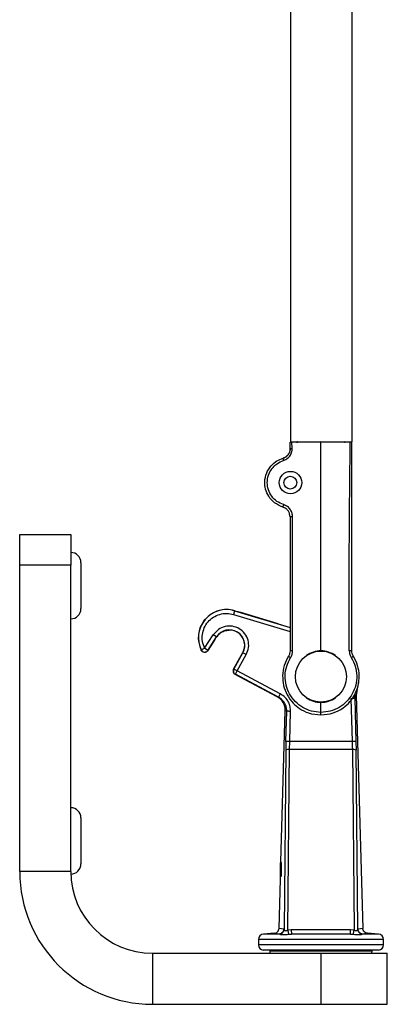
# Model space of a CAD drawing. Header units: millimetres. Extents: x 112 to 948, y 71 to 800.
# Tile 5 of 8: x 301 to 373, y 263 to 455. Entities that reach past the tile are written whole.
import ezdxf

# ---------------------------------------------------------------- set-up
doc = ezdxf.new("R2010")
doc.units = ezdxf.units.MM
doc.header["$LTSCALE"] = 5

msp = doc.modelspace()

# ---------------------------------------------------------------- linework, layer by layer
at = {"color": 7, "linetype": 'Continuous', "lineweight": 25}
for p, q in [((353.85, 757.81), (353.85, 372.81)), ((365.85, 757.81), (365.85, 372.81)), ((353.83, 371.52), (353.83, 372.75)), ((353.85, 372.81), (365.85, 372.81)), ((354.12, 372.75), (359.83, 372.81)), ((354.19, 371.52), (354.12, 372.75)), ((355.21, 372.81), (355.19, 372.8)), ((359.83, 331.86), (359.83, 372.81)), ((365.58, 372.75), (359.83, 372.81)), ((364.65, 372.76), (364.46, 372.8)), ((352.21, 369.54), (352.62, 369.66)), ((353.78, 358.12), (353.78, 331.86)), ((354.27, 331.86), (354.27, 358.12)), ((300.83, 354.63), (310.83, 354.63)), ((300.83, 348.63), (300.83, 354.63)), ((310.83, 354.63), (310.83, 348.63)), ((312.83, 349.13), (312.83, 340.13)), ((310.83, 348.63), (300.83, 348.63)), ((300.83, 288.63), (300.83, 348.63)), ((310.83, 288.63), (310.83, 348.63)), ((342.52, 339.84), (342.94, 339.73)), ((342.93, 339.71), (342.72, 338.99)), ((342.93, 339.71), (342.94, 339.73)), ((342.93, 339.71), (353.78, 336.43)), ((342.72, 338.99), (353.78, 335.65)), ((351.45, 337.16), (343.95, 339.43)), ((351.45, 337.16), (353.78, 336.46)), ((337.05, 332.37), (338.75, 335)), ((337.68, 331.96), (339.38, 334.59)), ((339.07, 334.06), (337.68, 331.91)), ((339.38, 334.59), (338.75, 335)), ((339.07, 334.06), (339.4, 334.58)), ((339.4, 334.58), (339.38, 334.59)), ((336.37, 332.05), (337.05, 332.37)), ((336.37, 331.98), (336.37, 332.05)), ((337.68, 331.96), (337.05, 332.37)), ((337.68, 331.96), (337.68, 331.91)), ((354.27, 331.86), (353.78, 331.86)), ((342.73, 328.28), (344.51, 331.51)), ((342.78, 328.29), (344.55, 331.49)), ((343.44, 327.93), (345.2, 331.13)), ((344.55, 331.49), (344.51, 331.51)), ((345.2, 331.13), (344.55, 331.49)), ((342.78, 328.29), (342.73, 328.28)), ((343.44, 327.93), (342.78, 328.29)), ((343.08, 327.27), (343.44, 327.93)), ((351.87, 323.44), (343.44, 327.93)), ((343.03, 327.25), (343.08, 327.27)), ((351.25, 322.88), (343.03, 327.25)), ((351.52, 322.78), (343.08, 327.27)), ((366.92, 324.5), (366.7, 323.92)), ((366.9, 324.32), (366.72, 323.15)), ((351.52, 322.78), (351.25, 322.88)), ((365.7, 322.55), (365.95, 314.1)), ((366.45, 322.58), (366.72, 323.15)), ((366.45, 322.58), (366.69, 314.13)), ((366.72, 323.15), (368.04, 277.5)), ((359.83, 319.81), (359.83, 321.76)), ((352, 290.51), (352.85, 320.13)), ((353.14, 320.03), (352.85, 320.13)), ((352.97, 314.13), (353.14, 320.03)), ((353.71, 314.1), (353.88, 320.01)), ((352.97, 314.13), (352.93, 312.43)), ((353.71, 314.1), (352.97, 314.13)), ((353.35, 277.16), (353.68, 312.53)), ((353.68, 312.53), (353.71, 314.1)), ((365.98, 312.53), (353.68, 312.53)), ((365.95, 314.1), (353.71, 314.1)), ((366.69, 314.13), (365.95, 314.1)), ((365.98, 312.53), (366.31, 277.16)), ((366.69, 314.13), (366.72, 312.43)), ((352.93, 312.43), (352.61, 277.31)), ((367.05, 277.31), (366.72, 312.43)), ((312.83, 299.13), (312.83, 290.13)), ((352, 290.51), (351.9, 290.34)), ((351.9, 288.18), (351.9, 290.34)), ((352.12, 287.68), (352.12, 290.43)), ((310.83, 288.63), (300.83, 288.63)), ((351.9, 287.12), (351.9, 288.18)), ((351.62, 277.5), (351.9, 287.13)), ((350.68, 276.53), (348.56, 276.38)), ((351.61, 276.38), (348.56, 276.38)), ((351.61, 276.38), (350.68, 276.53)), ((351.75, 276.36), (351.61, 276.38)), ((352.56, 277.35), (351.62, 277.5)), ((352.56, 277.35), (352.61, 277.31)), ((354.02, 277.22), (353.35, 277.16)), ((353.49, 276.35), (354.06, 276.38)), ((365.64, 277.22), (354.02, 277.22)), ((365.6, 276.38), (354.06, 276.38)), ((365.6, 276.38), (354.06, 276.38)), ((365.6, 276.38), (366.17, 276.35)), ((366.31, 277.16), (365.64, 277.22)), ((367.05, 277.31), (367.1, 277.35)), ((368.04, 277.5), (367.1, 277.35)), ((368.04, 276.38), (367.9, 276.36)), ((368.97, 276.53), (368.04, 276.38)), ((371.1, 276.38), (368.04, 276.38)), ((371.1, 276.38), (368.97, 276.53)), ((347.58, 275.33), (347.58, 274.27)), ((372.08, 275.33), (347.58, 275.33)), ((372.08, 274.27), (347.58, 274.27)), ((372.08, 274.27), (372.08, 275.33)), ((326.83, 272.63), (326.83, 262.63)), ((326.83, 272.63), (359.83, 272.63)), ((371.12, 273.23), (348.54, 273.23)), ((355.72, 273.23), (349.82, 273.13)), ((349.82, 273.13), (349.83, 272.63)), ((349.82, 273.13), (369.84, 273.13)), ((359.83, 272.63), (359.83, 262.63)), ((359.83, 272.63), (372.83, 272.63)), ((369.84, 273.13), (363.94, 273.23)), ((369.83, 272.63), (369.84, 273.13)), ((372.83, 262.63), (372.83, 272.63)), ((326.83, 262.63), (359.83, 262.63)), ((359.83, 262.63), (372.83, 262.63))]:
    msp.add_line(p, q, dxfattribs=at)
at = {"color": 7, "linetype": 'Continuous', "lineweight": 25, "flags": 128}
msp.add_lwpolyline([(366.9, 324.32), (366.9, 324.32), (366.7, 323.92)], dxfattribs=at)
at = {"color": 7, "linetype": 'Continuous', "lineweight": 25}
for centre, radius in [((353.83, 364.81), 1.25), ((359.83, 326.81), 5)]:
    msp.add_circle(centre, radius, dxfattribs=at)
for centre, radius, start, end in [((355.69, 372.81), 0.304, 351.9193, 359.5332), ((364.66, 373.26), 0.5, 244.0128, 269.4), ((355.33, 370.18), 2.99, 191.1745, 200.1028), ((310.83, 349.13), 2, 0, 90), ((310.83, 340.13), 2, 270, 0), ((341.34, 334.43), 5.53, 77.6187, 206.2615), ((341.34, 334.44), 5.51, 73.1858, 205.7079), ((341.91, 332.95), 3.01, 331.1, 147.1), ((341.91, 332.95), 2.99, 1.3845, 90.812), ((337.05, 332.37), 0.75, 205.7523, 327.0556), ((341.91, 332.95), 2.97, 331.1, 346.9275), ((360.81, 341.8), 13.22, 236.3203, 238.455), ((343.44, 327.93), 0.75, 151.1208, 241.9745), ((353.51, 310.9), 1.63, 84.1133, 110.6813), ((366.15, 310.9), 1.63, 69.3187, 95.8867), ((310.83, 299.13), 2, 0, 90), ((310.83, 290.13), 2, 270, 0), ((326.83, 288.63), 26, 180, 270), ((326.83, 288.63), 16, 180, 270), ((348.63, 275.33), 1.05, 94, 180), ((371.03, 275.33), 1.05, 0, 86), ((348.63, 274.27), 1.05, 180, 265), ((371.03, 274.27), 1.05, 275, 0)]:
    msp.add_arc(centre, radius, start, end, dxfattribs=at)
msp.add_ellipse((353.87, 364.81), major_axis=(2.2, 0), ratio=0.999848, dxfattribs=at)
for centre, major_axis, ratio, start_param, end_param in [((359.92, 326.81), (5.05, 0), 0.999848, 1.588252, 2.185866), ((359.74, 326.81), (5.05, 0), 0.999848, 0.955727, 1.55334), ((343.38, 327.91), (0.719, 0.214), 0.999691, 2.348536, 3.934649), ((359.92, 326.81), (5.05, 0), 0.999848, 4.097319, 4.694933), ((359.74, 326.81), (5.05, 0), 0.999848, 4.729845, 5.327459)]:
    msp.add_ellipse(centre, major_axis=major_axis, ratio=ratio, start_param=start_param, end_param=end_param, dxfattribs=at)
at = {"color": 7, "linetype": 'Continuous', "lineweight": 25, "extrusion": (-1.25027e-09, 2.10709e-09, 1)}
msp.add_ellipse((349.83, 320.23), major_axis=(-2.84, 1.05, 0), ratio=0.991712, start_param=3.463837, end_param=4.576133, dxfattribs=at)
at = {"color": 7, "linetype": 'Continuous', "lineweight": 25}
for points, knots in [([(354.12, 372.75), (354.1, 372.75), (354.06, 372.75), (353.99, 372.75), (353.91, 372.75), (353.84, 372.75), (353.83, 372.75), (353.83, 372.75)], [0, 0, 0, 0, 0.131345, 0.261021, 0.501154, 0.750854, 1, 1, 1, 1]), ([(355.07, 372.76), (355.13, 372.76), (355.23, 372.77), (355.38, 372.78), (355.45, 372.81), (355.47, 372.81)], [0, 0, 0, 0, 0.459341, 0.8896389, 1, 1, 1, 1]), ([(355.42, 372.8), (355.46, 372.8), (355.54, 372.8), (355.68, 372.8), (355.84, 372.8), (355.94, 372.81), (356, 372.81)], [0, 0, 0, 0, 0.250213, 0.50031, 0.750191, 1, 1, 1, 1]), ([(363.67, 372.81), (363.72, 372.8), (363.83, 372.8), (363.98, 372.8), (364.12, 372.8), (364.2, 372.8), (364.24, 372.8)], [0, 0, 0, 0, 0.24983, 0.499715, 0.749802, 1, 1, 1, 1]), ([(364.19, 372.81), (364.21, 372.81), (364.28, 372.78), (364.43, 372.77), (364.53, 372.76), (364.58, 372.76)], [0, 0, 0, 0, 0.115143, 0.543218, 1, 1, 1, 1]), ([(365.39, 331.86), (365.37, 338.67), (365.34, 352.3), (365.5, 365.94), (365.58, 372.75)], [0, 0, 0, 0, 0.500014, 1, 1, 1, 1]), ([(365.88, 372.75), (365.88, 372.75), (365.87, 372.75), (365.82, 372.75), (365.74, 372.75), (365.66, 372.75), (365.6, 372.75), (365.58, 372.75)], [0, 0, 0, 0, 0.217175, 0.434352, 0.651468, 0.868527, 1, 1, 1, 1]), ([(365.88, 331.86), (365.88, 334.58), (365.88, 340.14), (365.88, 348.48), (365.88, 356.66), (365.88, 364.73), (365.88, 370.02), (365.88, 372.75)], [0, 0, 0, 0, 0.2000028, 0.4078173, 0.6118385, 0.7999897, 1, 1, 1, 1]), ([(352.4, 369.6), (352.54, 369.66), (352.81, 369.76), (353.24, 370.07), (353.6, 370.52), (353.8, 371.06), (353.82, 371.38), (353.83, 371.52)], [0, 0, 0, 0, 0.176579, 0.338514, 0.61728, 0.837879, 1, 1, 1, 1]), ([(353.83, 371.52), (353.81, 371.33), (353.78, 370.94), (353.51, 370.38), (353.05, 369.87), (352.62, 369.7), (352.4, 369.6)], [0, 0, 0, 0, 0.219591, 0.459478, 0.719627, 1, 1, 1, 1]), ([(352.53, 369.15), (352.8, 369.28), (353.32, 369.51), (353.86, 370.14), (354.17, 370.83), (354.18, 371.3), (354.19, 371.52)], [0, 0, 0, 0, 0.285553, 0.547412, 0.785561, 1, 1, 1, 1]), ([(353.83, 371.52), (353.83, 371.52), (353.84, 371.51), (353.89, 371.51), (353.93, 371.51), (353.99, 371.51), (354.08, 371.51), (354.15, 371.52), (354.19, 371.52)], [0, 0, 0, 0, 0.239466, 0.368235, 0.499719, 0.631244, 0.760131, 1, 1, 1, 1]), ([(352.36, 360.03), (351.79, 360.27), (350.7, 360.74), (349.56, 362.06), (348.93, 363.5), (348.75, 365.1), (349.1, 366.72), (349.99, 368.13), (351.12, 369.11), (351.99, 369.45), (352.4, 369.6)], [0, 0, 0, 0, 0.144457, 0.277459, 0.39898, 0.511037, 0.652727, 0.781469, 0.897234, 1, 1, 1, 1]), ([(352.5, 360.51), (352.06, 360.69), (351.17, 361.06), (350.14, 362.1), (349.47, 363.39), (349.24, 364.83), (349.48, 366.27), (350.16, 367.55), (351.19, 368.59), (352.08, 368.97), (352.53, 369.15)], [0, 0, 0, 0, 0.12496, 0.249919, 0.374878, 0.499836, 0.624795, 0.749765, 0.874795, 1, 1, 1, 1]), ([(352.5, 360.51), (352.48, 360.45), (352.46, 360.36), (352.42, 360.25), (352.4, 360.17), (352.38, 360.11), (352.37, 360.05), (352.37, 360.04), (352.36, 360.03)], [0, 0, 0, 0, 0.239527, 0.368406, 0.5, 0.631594, 0.760473, 1, 1, 1, 1]), ([(353.78, 358.12), (353.76, 358.3), (353.73, 358.7), (353.46, 359.25), (353.01, 359.76), (352.59, 359.94), (352.36, 360.03)], [0, 0, 0, 0, 0.219953, 0.45996, 0.719988, 1, 1, 1, 1]), ([(354.27, 358.12), (354.25, 358.35), (354.21, 358.84), (353.87, 359.54), (353.31, 360.17), (352.78, 360.39), (352.5, 360.51)], [0, 0, 0, 0, 0.220507, 0.460705, 0.720551, 1, 1, 1, 1]), ([(342.94, 339.73), (343.09, 339.69), (343.42, 339.58), (343.76, 339.48), (343.95, 339.43)], [0, 0, 0, 0, 0.43514, 1, 1, 1, 1]), ([(339.4, 334.58), (339.59, 334.82), (339.99, 335.33), (340.87, 335.83), (341.54, 335.9), (341.87, 335.94)], [0, 0, 0, 0, 0.318184, 0.661739, 1, 1, 1, 1]), ([(337.68, 331.91), (337.62, 331.84), (337.52, 331.71), (337.29, 331.59), (337.03, 331.55), (336.78, 331.6), (336.56, 331.73), (336.43, 331.87), (336.38, 331.97), (336.37, 331.98)], [0, 0, 0, 0, 0.160325, 0.320659, 0.480741, 0.640476, 0.800011, 0.959581, 1, 1, 1, 1]), ([(344.81, 332.28), (344.81, 332.29), (344.82, 332.3), (344.85, 332.42), (344.88, 332.61), (344.9, 332.82), (344.9, 332.97), (344.9, 333.03)], [0, 0, 0, 0, 0.200079, 0.399626, 0.612773, 0.845956, 1, 1, 1, 1]), ([(353.78, 331.86), (353.77, 331.67), (353.74, 331.3), (353.56, 330.96), (353.47, 330.79)], [0, 0, 0, 0, 0.49329, 1, 1, 1, 1]), ([(353.89, 330.53), (354, 330.74), (354.22, 331.15), (354.25, 331.62), (354.27, 331.86)], [0, 0, 0, 0, 0.499999, 1, 1, 1, 1]), ([(365.39, 331.86), (365.4, 331.62), (365.44, 331.15), (365.66, 330.74), (365.77, 330.53)], [0, 0, 0, 0, 0.500001, 1, 1, 1, 1]), ([(365.88, 331.86), (365.87, 331.86), (365.86, 331.86), (365.8, 331.86), (365.74, 331.86), (365.66, 331.86), (365.55, 331.86), (365.45, 331.86), (365.39, 331.86)], [0, 0, 0, 0, 0.2395946, 0.3683828, 0.4998579, 0.6313537, 0.7602016, 1, 1, 1, 1]), ([(366.18, 330.79), (366.09, 330.96), (365.92, 331.3), (365.89, 331.67), (365.88, 331.86)], [0, 0, 0, 0, 0.506707, 1, 1, 1, 1]), ([(353.47, 330.79), (353.16, 330.2), (352.54, 329.01), (352.25, 327.03), (352.45, 325.07), (353.14, 323.22), (354.25, 321.69), (355.69, 320.47), (357.52, 319.53), (359.01, 319.39), (359.83, 319.31)], [0, 0, 0, 0, 0.125458, 0.250607, 0.370388, 0.493098, 0.619475, 0.720659, 0.846854, 1, 1, 1, 1]), ([(359.83, 319.81), (359.21, 319.86), (357.96, 319.95), (356.23, 320.71), (354.75, 321.87), (353.63, 323.38), (352.94, 325.13), (352.74, 327), (353.02, 328.87), (353.6, 329.98), (353.89, 330.53)], [0, 0, 0, 0, 0.1250007, 0.2500011, 0.3750014, 0.5000013, 0.6250009, 0.7500004, 0.8749998, 1, 1, 1, 1]), ([(359.83, 319.31), (360.65, 319.39), (362.19, 319.53), (364.12, 320.56), (365.5, 321.8), (366.52, 323.28), (367.2, 325.01), (367.41, 327.01), (367.12, 329.01), (366.49, 330.2), (366.18, 330.79)], [0, 0, 0, 0, 0.153589, 0.288152, 0.403631, 0.49998, 0.624526, 0.749377, 0.874534, 1, 1, 1, 1]), ([(365.77, 330.53), (366.06, 329.98), (366.64, 328.87), (366.91, 327), (366.72, 325.13), (366.03, 323.38), (364.91, 321.87), (363.43, 320.71), (361.69, 319.95), (360.45, 319.86), (359.83, 319.81)], [0, 0, 0, 0, 0.1250001, 0.2499996, 0.3749991, 0.4999987, 0.6249986, 0.7499989, 0.8749993, 1, 1, 1, 1]), ([(366.18, 330.79), (366.18, 330.79), (366.17, 330.78), (366.12, 330.75), (366.07, 330.72), (366, 330.67), (365.9, 330.61), (365.82, 330.56), (365.77, 330.53)], [0, 0, 0, 0, 0.240227, 0.369224, 0.50079, 0.632241, 0.760906, 1, 1, 1, 1]), ([(367.12, 325.07), (367.12, 325.08), (367.13, 325.09), (367.15, 325.22), (367.18, 325.4), (367.22, 325.59), (367.24, 325.73), (367.24, 325.78)], [0, 0, 0, 0, 0.215573, 0.431142, 0.646845, 0.863668, 1, 1, 1, 1]), ([(353.14, 320.03), (353.12, 320.3), (353.09, 320.86), (352.77, 321.61), (352.26, 322.3), (351.78, 322.61), (351.52, 322.78)], [0, 0, 0, 0, 0.241468, 0.499569, 0.72314, 1, 1, 1, 1]), ([(353.88, 320.01), (353.87, 320.3), (353.84, 320.93), (353.49, 321.87), (352.86, 322.79), (352.21, 323.22), (351.87, 323.44)], [0, 0, 0, 0, 0.211376, 0.448516, 0.711408, 1, 1, 1, 1]), ([(366.45, 322.58), (366.45, 322.81), (366.47, 323.27), (366.63, 323.7), (366.7, 323.92)], [0, 0, 0, 0, 0.499516, 1, 1, 1, 1]), ([(359.83, 319.31), (359.83, 319.31), (359.83, 319.32), (359.83, 319.37), (359.83, 319.44), (359.83, 319.55), (359.83, 319.67), (359.83, 319.77), (359.83, 319.81)], [0, 0, 0, 0, 0.167108, 0.331352, 0.485794, 0.625222, 0.848555, 1, 1, 1, 1]), ([(365.95, 314.1), (365.95, 314.1), (365.96, 313.84), (365.97, 313.31), (365.98, 312.79), (365.98, 312.53)], [0, 0, 0, 0, 0.0000072, 0.5010482, 1, 1, 1, 1]), ([(350.68, 276.53), (350.81, 276.55), (351.05, 276.59), (351.36, 276.82), (351.57, 277.14), (351.61, 277.38), (351.62, 277.5)], [0, 0, 0, 0, 0.249918, 0.499941, 0.760848, 1, 1, 1, 1]), ([(352.56, 277.35), (352.54, 277.23), (352.51, 276.98), (352.29, 276.66), (351.98, 276.44), (351.73, 276.4), (351.61, 276.38)], [0, 0, 0, 0, 0.241174, 0.5, 0.758826, 1, 1, 1, 1]), ([(351.75, 276.36), (351.86, 276.39), (352.08, 276.45), (352.36, 276.67), (352.56, 276.97), (352.59, 277.2), (352.61, 277.31)], [0, 0, 0, 0, 0.238983, 0.495357, 0.754268, 1, 1, 1, 1]), ([(351.75, 276.36), (351.85, 276.34), (352.03, 276.31), (352.45, 276.28), (352.93, 276.3), (353.3, 276.33), (353.49, 276.35)], [0, 0, 0, 0, 0.26274, 0.509611, 0.7458, 1, 1, 1, 1]), ([(352.61, 277.31), (352.63, 277.26), (352.65, 277.19), (352.75, 277.11), (352.84, 277.07), (352.95, 277.06), (353.08, 277.07), (353.21, 277.11), (353.3, 277.14), (353.35, 277.16)], [0, 0, 0, 0, 0.273254, 0.410228, 0.524061, 0.638703, 0.755707, 0.875232, 1, 1, 1, 1]), ([(353.35, 277.16), (353.36, 277.06), (353.39, 276.87), (353.43, 276.62), (353.47, 276.43), (353.48, 276.38), (353.49, 276.35)], [0, 0, 0, 0, 0.248532, 0.505838, 0.760022, 1, 1, 1, 1]), ([(354.02, 277.22), (354.02, 277.11), (354.03, 276.89), (354.04, 276.62), (354.05, 276.43), (354.05, 276.4), (354.06, 276.38)], [0, 0, 0, 0, 0.2427126, 0.5, 0.7572874, 1, 1, 1, 1]), ([(365.6, 276.38), (365.6, 276.4), (365.61, 276.43), (365.61, 276.62), (365.63, 276.89), (365.63, 277.11), (365.64, 277.22)], [0, 0, 0, 0, 0.242713, 0.5, 0.757287, 1, 1, 1, 1]), ([(366.17, 276.35), (366.18, 276.38), (366.19, 276.43), (366.22, 276.62), (366.26, 276.87), (366.29, 277.06), (366.31, 277.16)], [0, 0, 0, 0, 0.239979, 0.494162, 0.751469, 1, 1, 1, 1]), ([(366.17, 276.35), (366.36, 276.33), (366.73, 276.3), (367.21, 276.28), (367.62, 276.31), (367.81, 276.34), (367.9, 276.36)], [0, 0, 0, 0, 0.25292, 0.489628, 0.737388, 1, 1, 1, 1]), ([(366.31, 277.16), (366.36, 277.14), (366.45, 277.11), (366.59, 277.07), (366.71, 277.06), (366.81, 277.07), (366.91, 277.11), (367, 277.19), (367.03, 277.26), (367.05, 277.31)], [0, 0, 0, 0, 0.140528, 0.244243, 0.361294, 0.475908, 0.589778, 0.72673, 1, 1, 1, 1]), ([(367.05, 277.31), (367.07, 277.2), (367.1, 276.97), (367.3, 276.67), (367.57, 276.45), (367.8, 276.39), (367.9, 276.36)], [0, 0, 0, 0, 0.245733, 0.504644, 0.761017, 1, 1, 1, 1]), ([(368.04, 276.38), (367.93, 276.4), (367.68, 276.44), (367.37, 276.66), (367.15, 276.98), (367.12, 277.23), (367.1, 277.35)], [0, 0, 0, 0, 0.241174, 0.5, 0.758826, 1, 1, 1, 1]), ([(368.97, 276.53), (368.85, 276.55), (368.61, 276.59), (368.3, 276.82), (368.09, 277.14), (368.05, 277.38), (368.04, 277.5)], [0, 0, 0, 0, 0.249918, 0.499941, 0.760854, 1, 1, 1, 1])]:
    msp.add_open_spline(points, degree=3, knots=knots, dxfattribs=at)
for points in [[(354.27, 358.12), (354.21, 358.12), (354.08, 358.12), (353.91, 358.12), (353.8, 358.12), (353.79, 358.12), (353.78, 358.12)], [(337.05, 332.37), (336.89, 332.8), (336.56, 333.66), (336.56, 335.06), (336.93, 336.4), (337.67, 337.57), (338.72, 338.49), (339.98, 339.06), (341.37, 339.28), (342.27, 339.09), (342.72, 338.99)], [(345.2, 331.13), (345.39, 331.58), (345.76, 332.48), (345.63, 333.96), (344.99, 335.28), (343.89, 336.26), (342.5, 336.76), (341.04, 336.71), (339.67, 336.12), (339.06, 335.37), (338.75, 335)], [(351.87, 323.44), (351.83, 323.36), (351.74, 323.18), (351.62, 322.97), (351.54, 322.81), (351.53, 322.79), (351.52, 322.78)], [(365.7, 322.55), (365.79, 322.56), (365.97, 322.56), (366.21, 322.57), (366.39, 322.57), (366.43, 322.58), (366.45, 322.58)], [(353.88, 320.01), (353.79, 320.01), (353.61, 320.01), (353.37, 320.02), (353.2, 320.03), (353.16, 320.03), (353.14, 320.03)]]:
    msp.add_open_spline(points, degree=3, dxfattribs=at)

doc.saveas('drawing.dxf')
